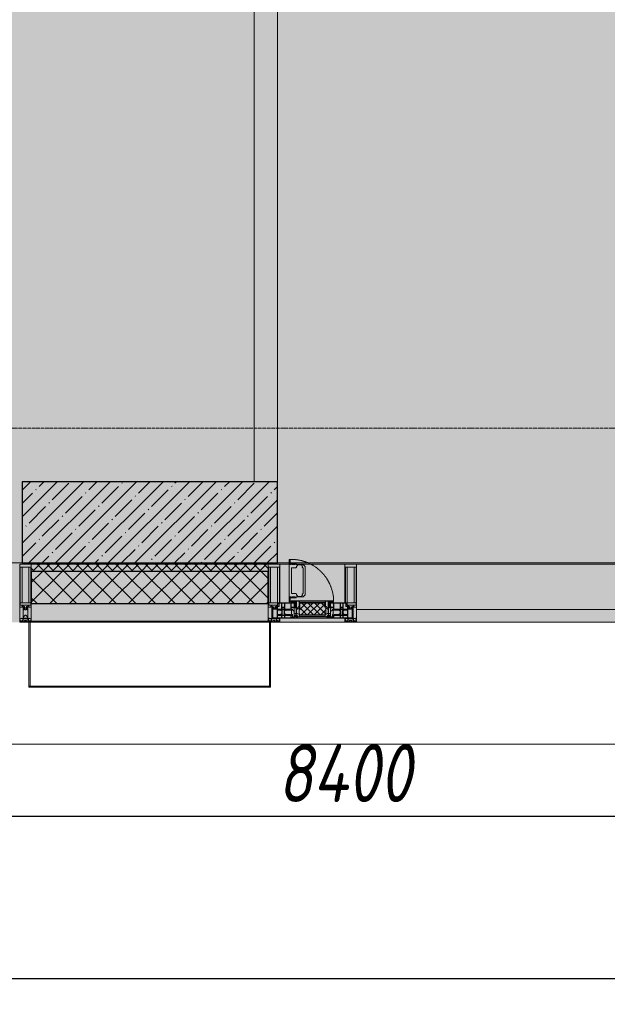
# Model space of a CAD drawing. Header units: millimetres. Extents: x -26894274 to 19789193, y -86687 to 22351.
# Tile 31 of 256: x 38718 to 41248, y -51379 to -47140. Entities that reach past the tile are written whole.
import ezdxf

# ---------------------------------------------------------------- set-up
doc = ezdxf.new("R2010")
doc.units = ezdxf.units.MM
doc.linetypes.add('-D1-02х01', pattern=[3, 2, -1])
doc.linetypes.add('-D1d1-15x02', pattern=[19, 15, -2, 0, -2])
doc.layers.get('Defpoints').update_dxf_attribs({"color": 31})
for name, color, linetype, lineweight in [('_0', 7, 'Continuous', 13), ('A-200-M_WALL', 7, 'Continuous', 5), ('A-200-M_WALL_INT', 7, 'Continuous', 5), ('A-200-M_WALL_PAT', 7, 'Continuous', 5), ('A-214-M_CURT_WALL', 7, 'Continuous', 5), ('A-215-M_CURT_PANEL', 7, 'Continuous', 5), ('A-230-M_FLOOR', 7, 'Continuous', 5), ('A-280-M_COLUMN', 7, 'Continuous', 5), ('A-314-M_WINDOW', 7, 'Continuous', 5), ('S-280-M_COLUMN', 7, 'Continuous', 5), ('Z-060-M_DETAIL', 7, 'Continuous', 5), ('Ограждение', 7, 'Continuous', 5), ('Оси', 7, 'Continuous', 5), ('Поручни', 7, 'Continuous', 5)]:
    doc.layers.add(name, color=color, linetype=linetype, lineweight=lineweight)
doc.styles.add('fl_iso paper', font='isocpeur.ttf', dxfattribs={"width": 0.8, "oblique": 10})
doc.dimstyles.new('In tre 1_100', dxfattribs={"dimscale": 100, "dimtxt": 2.5, "dimasz": 2, "dimexe": 1, "dimexo": 0.7, "dimgap": 0.6, "dimtad": 1, "dimdec": 0, "dimrnd": 5, "dimzin": 0, "dimdsep": 46, "dimtxsty": 'fl_iso paper', "dimblk": 'ARCHTICK', "dimcen": 0, "dimdle": 1, "dimadec": 0, "dimazin": 0, "dimtfac": 1, "dimtdec": 0, "dimtofl": 0, "dimtmove": 1, "dimatfit": 3, "dimldrblk": 'DOT', "dimfxl": 40, "dimtfillclr": 256, "dimtolj": 1, "dimtzin": 0, "dimarcsym": 1})

# ---------------------------------------------------------------- blocks, each defined once
blk = doc.blocks.new('_ArchTick')
at = {"color": 0, "linetype": 'ByBlock', "lineweight": 9, "const_width": 0.15}
blk.add_lwpolyline([(-0.5, -0.5), (0.5, 0.5)], dxfattribs=at)
blk = doc.blocks.new('*D280')
at = {"layer": 'Defpoints', "color": 0, "transparency": 16777216}
for p in [(35918, -50462.7), (44318, -50462.7), (44318, -50568.8)]:
    blk.add_point(p, dxfattribs=at)
at = {"layer": 'Оси', "color": 0, "lineweight": -2, "transparency": 16777216}
for p, q in [((35818, -50568.8), (44418, -50568.8)), ((35918, -50532.7), (35918, -50668.8)), ((44318, -50532.7), (44318, -50668.8))]:
    blk.add_line(p, q, dxfattribs=at)
at = {"layer": 'Оси', "color": 0, "lineweight": -2, "transparency": 16777216, "xscale": 200, "yscale": 200, "zscale": 200, "rotation": 180}
blk.add_blockref('_ArchTick', (35918, -50568.8), dxfattribs=at)
at = {"layer": 'Оси', "color": 0, "lineweight": -2, "transparency": 16777216, "xscale": 200, "yscale": 200, "zscale": 200}
blk.add_blockref('_ArchTick', (44318, -50568.8), dxfattribs=at)
at = {"layer": 'Оси', "color": 0, "transparency": 16777216, "insert": (40118, -50383.8), "char_height": 250, "attachment_point": 5, "style": 'fl_iso paper'}
blk.add_mtext('\\A1;8400', dxfattribs=at)
blk = doc.blocks.new('_DOT')
at = {"color": 0, "linetype": 'ByBlock'}
blk.add_line((-0.5, 0), (-1, 0), dxfattribs=at)
at = {"color": 0, "linetype": 'ByBlock', "const_width": 0.5}
blk.add_lwpolyline([(-0.25, 0, 1), (0.25, 0, 1)], format="xyb", close=True, dxfattribs=at)
blk = doc.blocks.new('*D281')
at = {"layer": 'Defpoints', "color": 0, "transparency": 16777216}
for p in [(73118, -51162.7), (17582.2, -51268.8), (73118, -51268.8)]:
    blk.add_point(p, dxfattribs=at)
at = {"layer": 'Оси', "color": 0, "lineweight": -2, "transparency": 16777216}
for p, q in [((17582.2, -51198.8), (17582.2, -51168.8)), ((73118, -51232.7), (73118, -51368.8)), ((17482.2, -51268.8), (73218, -51268.8))]:
    blk.add_line(p, q, dxfattribs=at)
at = {"layer": 'Оси', "color": 0, "lineweight": -2, "transparency": 16777216, "xscale": 200, "yscale": 200, "zscale": 200, "rotation": 180}
blk.add_blockref('_ArchTick', (17582.2, -51268.8), dxfattribs=at)
at = {"layer": 'Оси', "color": 0, "lineweight": -2, "transparency": 16777216, "xscale": 200, "yscale": 200, "zscale": 200}
blk.add_blockref('_ArchTick', (73118, -51268.8), dxfattribs=at)
at = {"layer": 'Оси', "color": 0, "transparency": 16777216, "insert": (45350.1, -51083.8), "char_height": 250, "attachment_point": 5, "style": 'fl_iso paper'}
blk.add_mtext('\\A1;55535', dxfattribs=at)
blk = doc.blocks.new('System Panel - A_PAN_Glass-3811965-50_AS_Plan_09')
at = {"layer": 'A-215-M_CURT_PANEL'}
for p, q in [((825, 55), (-825, 55)), ((-825, 55), (-825, 0)), ((825, 0), (825, 55)), ((-825, 0), (825, 0))]:
    blk.add_line(p, q, dxfattribs=at)
blk = doc.blocks.new('Rectangular Mullion - R_StandardFrame_50Wx250H-3725449-50_AS_Plan_09')
at = {"layer": 'A-214-M_CURT_WALL'}
blk.add_line((33540, -505), (31890, -505), dxfattribs=at)
blk = doc.blocks.new('A_PAN_Створка - 383мм-V34-50_AS_Plan_09')
at = {"layer": 'A-215-M_CURT_PANEL'}
h = blk.add_hatch(dxfattribs=at)
h.set_pattern_fill('FP_18', color=256, style=0, pattern_type=2)
h.set_pattern_definition([(225, (3800, -754.981), (14.14214, -14.14214), []), (315, (3800, -754.981), (14.14214, 14.14214), [])])
h.paths.add_polyline_path([(-54.5, -31.8), (-54.9, -34.1), (-57.2, -36.4), (-57.2, -60.8), (-54.6, -63.4), (-53.6, -82.7), (54.6, -81.8), (54.6, -63.4), (57.2, -60.8), (57.2, -36.4), (54.9, -34.1), (54.5, -31.8)])
at = {"layer": 'A-314-M_WINDOW'}
for p, q in [((-67.9, -17), (-171, -17)), ((-171, -17), (-171, -57)), ((-171, -18.5), (-153.5, -18.5)), ((-153.5, -18.5), (-152, -20)), ((-152, -20), (-152, -73.5)), ((-150.5, -17), (-150.5, -29.4)), ((-132.4, -18.6), (-150.5, -18.6)), ((-150.5, -29.4), (-132.4, -29.4)), ((-150.5, -33.6), (-150.5, -68)), ((-136.3, -33.6), (-150.5, -33.6)), ((-137.2, -31), (-135.8, -35)), ((-132.5, -31), (-137.2, -31)), ((-132.1, -36.8), (-135.8, -35)), ((-132.5, -31.9), (-133.4, -33.7)), ((-133.4, -33.7), (-130.1, -35.3)), ((-132.5, -31.9), (-132.5, -31)), ((-132.4, -29.4), (-132.4, -18.6)), ((-132.1, -49), (-132.1, -36.8)), ((-131, -18.2), (-131, -29.5)), ((-120.8, -18.2), (-131, -18.2)), ((-131, -29.5), (-120.8, -29.5)), ((-131, -30.9), (-131, -33)), ((-120.8, -30.9), (-131, -30.9)), ((-129.4, -34.6), (-131, -33)), ((-130.1, -35.3), (-129.4, -34.6)), ((-130.1, -35.3), (-130.1, -50.4)), ((-122.4, -34.6), (-120.8, -33)), ((-121.7, -35.3), (-122.4, -34.6)), ((-118.4, -33.7), (-121.7, -35.3)), ((-121.7, -35.3), (-121.7, -50.4)), ((-120.8, -18.2), (-120.8, -29.5)), ((-120.8, -30.9), (-120.8, -33)), ((-119.7, -36.8), (-115.9, -35)), ((-119.7, -49), (-119.7, -36.8)), ((-119.3, -18.6), (-92.5, -18.6)), ((-119.3, -29.4), (-119.3, -18.6)), ((-92.5, -29.4), (-119.3, -29.4)), ((-119.3, -31), (-114.6, -31)), ((-119.3, -31.9), (-119.3, -31)), ((-119.3, -31.9), (-118.4, -33.7)), ((-114.6, -31), (-115.9, -35)), ((-94.1, -33.5), (-115.4, -33.5)), ((-89.9, -35.1), (-94.1, -33.5)), ((-92.5, -18.6), (-92.5, -29.4)), ((-90.8, -18.5), (-90.8, -29.4)), ((-87.3, -18.5), (-90.8, -18.5)), ((-90.8, -29.4), (-85.9, -29.4)), ((-89.9, -32.5), (-89.9, -35.1)), ((-85.9, -32.5), (-89.9, -32.5)), ((-89.9, -35.1), (-89.9, -50.9)), ((-87.3, -20.4), (-87.3, -18.5)), ((-87.3, -20.4), (-87.3, -21.9)), ((-84.8, -20.4), (-87.3, -20.4)), ((-87.3, -21.9), (-85.9, -21.9)), ((-85.9, -18.2), (-85.9, -20.4)), ((-75.9, -18.2), (-85.9, -18.2)), ((-85.9, -21.9), (-85.9, -29.4)), ((-85.9, -29.4), (-85.9, -32.5)), ((-83.4, -20.4), (-84.8, -20.4)), ((-70, -33.8), (-83.4, -20.4)), ((-78, -84), (-78, -23.5)), ((-78, -23.5), (-67.9, -23.5)), ((-78, -36.8), (-70, -36.8)), ((-78, -45.6), (-78, -36.8)), ((-75.9, -21.5), (-75.9, -18.2)), ((-75.9, -21.5), (-75.9, -23.5)), ((-74.9, -21.5), (-75.9, -21.5)), ((-75.9, -23.5), (-73, -23.5)), ((-74.9, -17.9), (-74.9, -21.5)), ((-68.9, -17.9), (-74.9, -17.9)), ((-67.2, -29.3), (-73, -23.5)), ((-61.4, -23.5), (-70, -32.1)), ((-70, -32.1), (-70, -62.5)), ((-70, -36.8), (-70, -33.8)), ((-68.9, -21.5), (-68.9, -17.9)), ((-67.9, -21.5), (-68.9, -21.5)), ((67.9, -17), (-67.9, -17)), ((-61.4, -23.5), (-67.9, -17)), ((-67.9, -17), (-67.9, -23.5)), ((-67.9, -17), (67.9, -17)), ((-67.9, -21.5), (-67.9, -23.5)), ((-67.9, -23.5), (-64.6, -26.8)), ((-67.9, -23.5), (-64.6, -26.8)), ((-64.6, -26.8), (-67.2, -29.3)), ((-64.6, -26.8), (-61.4, -23.5)), ((61.4, -23.5), (-61.4, -23.5)), ((67.9, -17), (61.4, -23.5)), ((70, -32.1), (61.4, -23.5)), ((61.4, -23.5), (64.6, -26.8)), ((67.9, -23.5), (64.6, -26.8)), ((64.6, -26.8), (67.9, -23.5)), ((64.6, -26.8), (67.2, -29.3)), ((67.2, -29.3), (73, -23.5)), ((67.9, -23.5), (67.9, -17)), ((171, -17), (67.9, -17)), ((67.9, -21.5), (67.9, -23.5)), ((67.9, -21.5), (68.9, -21.5)), ((67.9, -23.5), (78, -23.5)), ((68.9, -17.9), (74.9, -17.9)), ((68.9, -21.5), (68.9, -17.9)), ((70, -33.8), (83.4, -20.4)), ((70, -62.5), (70, -32.1)), ((70, -36.8), (70, -33.8)), ((78, -36.8), (70, -36.8)), ((75.9, -23.5), (73, -23.5)), ((74.9, -17.9), (74.9, -21.5)), ((74.9, -21.5), (75.9, -21.5)), ((75.9, -18.2), (85.9, -18.2)), ((75.9, -21.5), (75.9, -18.2)), ((75.9, -21.5), (75.9, -23.5)), ((78, -23.5), (78, -84)), ((78, -45.6), (78, -36.8)), ((83.4, -20.4), (84.8, -20.4)), ((84.8, -20.4), (87.3, -20.4)), ((85.9, -18.2), (85.9, -20.4)), ((85.9, -21.9), (85.9, -29.4)), ((87.3, -21.9), (85.9, -21.9)), ((85.9, -29.4), (85.9, -32.5)), ((90.8, -29.4), (85.9, -29.4)), ((85.9, -32.5), (89.9, -32.5)), ((87.3, -18.5), (90.8, -18.5)), ((87.3, -20.4), (87.3, -18.5)), ((87.3, -20.4), (87.3, -21.9)), ((89.9, -32.5), (89.9, -35.1)), ((89.9, -35.1), (94.1, -33.5)), ((89.9, -35.1), (89.9, -50.9)), ((90.8, -18.5), (90.8, -29.4)), ((92.5, -18.6), (92.5, -29.4)), ((119.3, -18.6), (92.5, -18.6)), ((92.5, -29.4), (119.3, -29.4)), ((94.1, -33.5), (115.4, -33.5)), ((114.6, -31), (115.9, -35)), ((119.3, -31), (114.6, -31)), ((119.7, -36.8), (115.9, -35)), ((119.3, -31.9), (118.4, -33.7)), ((118.4, -33.7), (121.7, -35.3)), ((119.3, -29.4), (119.3, -18.6)), ((119.3, -31.9), (119.3, -31)), ((119.7, -49), (119.7, -36.8)), ((120.8, -18.2), (120.8, -29.5)), ((120.8, -18.2), (131, -18.2)), ((131, -29.5), (120.8, -29.5)), ((120.8, -30.9), (120.8, -33)), ((120.8, -30.9), (131, -30.9)), ((122.4, -34.6), (120.8, -33)), ((121.7, -35.3), (122.4, -34.6)), ((121.7, -35.3), (121.7, -50.4)), ((129.4, -34.6), (131, -33)), ((130.1, -35.3), (129.4, -34.6)), ((133.4, -33.7), (130.1, -35.3)), ((130.1, -35.3), (130.1, -50.4)), ((131, -18.2), (131, -29.5)), ((131, -30.9), (131, -33)), ((132.1, -36.8), (135.8, -35)), ((132.1, -49), (132.1, -36.8)), ((132.4, -18.6), (150.5, -18.6)), ((132.4, -29.4), (132.4, -18.6)), ((150.5, -29.4), (132.4, -29.4)), ((132.5, -31), (137.2, -31)), ((132.5, -31.9), (132.5, -31)), ((132.5, -31.9), (133.4, -33.7)), ((137.2, -31), (135.8, -35)), ((136.3, -33.6), (150.5, -33.6)), ((150.5, -17), (150.5, -29.4)), ((150.5, -33.6), (150.5, -68)), ((153.5, -18.5), (152, -20)), ((152, -20), (152, -73.5)), ((171, -18.5), (153.5, -18.5)), ((171, -57), (171, -17)), ((-171, -55.5), (-152, -55.5)), ((-171, -57), (-156, -57)), ((-153, -60), (-153, -73.5)), ((-153, -73.5), (-150, -73.5)), ((-136.4, -52.4), (-150.5, -52.4)), ((-150.5, -56.6), (-132.4, -56.6)), ((-150.5, -68), (-143.5, -68)), ((-150.5, -69.5), (-150.5, -73.5)), ((-145, -69.5), (-150.5, -69.5)), ((-150, -73.5), (-150, -84)), ((-150, -84), (-78, -84)), ((-148.5, -81), (-148.5, -82.5)), ((-143.5, -81), (-148.5, -81)), ((-148.5, -82.5), (-132.4, -82.5)), ((-145, -69.5), (-145, -79.5)), ((-143.5, -68), (-143.5, -81)), ((-137.2, -54.8), (-135.8, -50.8)), ((-132.5, -54.8), (-137.2, -54.8)), ((-132.1, -49), (-135.8, -50.8)), ((-133.4, -52), (-130.1, -50.4)), ((-132.5, -53.8), (-133.4, -52)), ((-132.5, -53.8), (-132.5, -54.8)), ((-132.4, -56.6), (-132.4, -82.5)), ((-129.4, -51.1), (-131, -52.7)), ((-131, -55.1), (-131, -52.7)), ((-120.8, -55.1), (-131, -55.1)), ((-131, -56.5), (-131, -62.6)), ((-131, -56.5), (-120.8, -56.5)), ((-120.8, -62.6), (-131, -62.6)), ((-131, -64.6), (-120.8, -64.6)), ((-131, -82.5), (-131, -64.6)), ((-131, -82.5), (-120.8, -82.5)), ((-130.1, -50.4), (-129.4, -51.1)), ((-121.7, -50.4), (-122.4, -51.1)), ((-122.4, -51.1), (-120.8, -52.7)), ((-118.4, -52), (-121.7, -50.4)), ((-120.8, -55.1), (-120.8, -52.7)), ((-120.8, -56.5), (-120.8, -62.6)), ((-120.8, -82.5), (-120.8, -64.6)), ((-119.7, -49), (-115.9, -50.8)), ((-119.3, -53.8), (-118.4, -52)), ((-119.3, -53.8), (-119.3, -54.8)), ((-119.3, -54.8), (-114.6, -54.8)), ((-119.3, -56.6), (-119.3, -82.5)), ((-92.5, -56.6), (-119.3, -56.6)), ((-119.3, -82.5), (-92.5, -82.5)), ((-114.6, -54.8), (-115.9, -50.8)), ((-94.1, -52.5), (-115.3, -52.5)), ((-89.9, -50.9), (-94.1, -52.5)), ((-92.5, -56.6), (-92.5, -82.5)), ((-90.8, -56.6), (-85.9, -56.6)), ((-90.8, -62.7), (-90.8, -56.6)), ((-80.4, -62.7), (-90.8, -62.7)), ((-90.8, -64.6), (-90.8, -82.5)), ((-80.1, -64.6), (-90.8, -64.6)), ((-90.8, -82.5), (-79.5, -82.5)), ((-89.9, -52.2), (-89.9, -50.9)), ((-89.9, -52.2), (-88.6, -53.5)), ((-85.9, -53.5), (-88.6, -53.5)), ((-85.9, -53.5), (-78, -45.6)), ((-85.9, -56.6), (-85.9, -53.5)), ((-78, -84), (-85, -84)), ((-85, -84), (-85, -87.5)), ((-80.4, -61.1), (-80.4, -62.7)), ((-78, -61.1), (-80.4, -61.1)), ((-80.1, -66.1), (-80.1, -64.6)), ((-78, -66.1), (-80.1, -66.1)), ((-79.5, -80.6), (-78, -80.6)), ((-79.5, -82.5), (-79.5, -80.6)), ((-78, -66.1), (-78, -61.1)), ((-78, -87.5), (-78, -84)), ((-78, -84), (-73.9, -84)), ((-70, -62.5), (-73.9, -62.5)), ((-73.9, -62.5), (-73.9, -87.5)), ((73.9, -62.5), (70, -62.5)), ((73.9, -87.5), (73.9, -62.5)), ((73.9, -84), (78, -84)), ((85.9, -53.5), (78, -45.6)), ((78, -61.1), (80.4, -61.1)), ((78, -66.1), (78, -61.1)), ((78, -66.1), (80.1, -66.1)), ((79.5, -80.6), (78, -80.6)), ((78, -87.5), (78, -84)), ((78, -84), (85, -84)), ((78, -84), (150, -84)), ((79.5, -82.5), (79.5, -80.6)), ((90.8, -82.5), (79.5, -82.5)), ((80.1, -64.6), (90.8, -64.6)), ((80.1, -66.1), (80.1, -64.6)), ((80.4, -61.1), (80.4, -62.7)), ((80.4, -62.7), (90.8, -62.7)), ((85, -84), (85, -87.5)), ((85.9, -53.5), (88.6, -53.5)), ((85.9, -56.6), (85.9, -53.5)), ((90.8, -56.6), (85.9, -56.6)), ((89.9, -52.2), (88.6, -53.5)), ((89.9, -50.9), (94.1, -52.5)), ((89.9, -52.2), (89.9, -50.9)), ((90.8, -62.7), (90.8, -56.6)), ((90.8, -64.6), (90.8, -82.5)), ((92.5, -56.6), (119.3, -56.6)), ((92.5, -56.6), (92.5, -82.5)), ((119.3, -82.5), (92.5, -82.5)), ((94.1, -52.5), (115.3, -52.5)), ((114.6, -54.8), (115.9, -50.8)), ((119.3, -54.8), (114.6, -54.8)), ((119.7, -49), (115.9, -50.8)), ((118.4, -52), (121.7, -50.4)), ((119.3, -53.8), (118.4, -52)), ((119.3, -53.8), (119.3, -54.8)), ((119.3, -56.6), (119.3, -82.5)), ((122.4, -51.1), (120.8, -52.7)), ((120.8, -55.1), (120.8, -52.7)), ((120.8, -55.1), (131, -55.1)), ((120.8, -56.5), (120.8, -62.6)), ((131, -56.5), (120.8, -56.5)), ((120.8, -62.6), (131, -62.6)), ((120.8, -82.5), (120.8, -64.6)), ((131, -64.6), (120.8, -64.6)), ((131, -82.5), (120.8, -82.5)), ((121.7, -50.4), (122.4, -51.1)), ((130.1, -50.4), (129.4, -51.1)), ((129.4, -51.1), (131, -52.7)), ((133.4, -52), (130.1, -50.4)), ((131, -55.1), (131, -52.7)), ((131, -56.5), (131, -62.6)), ((131, -82.5), (131, -64.6)), ((132.1, -49), (135.8, -50.8)), ((150.5, -56.6), (132.4, -56.6)), ((132.4, -56.6), (132.4, -82.5)), ((148.5, -82.5), (132.4, -82.5)), ((132.5, -53.8), (133.4, -52)), ((132.5, -53.8), (132.5, -54.8)), ((132.5, -54.8), (137.2, -54.8)), ((137.2, -54.8), (135.8, -50.8)), ((136.4, -52.4), (150.5, -52.4)), ((143.5, -68), (143.5, -81)), ((150.5, -68), (143.5, -68)), ((143.5, -81), (148.5, -81)), ((145, -69.5), (150.5, -69.5)), ((145, -69.5), (145, -79.5)), ((148.5, -81), (148.5, -82.5)), ((150, -84), (150, -73.5)), ((150, -73.5), (153, -73.5)), ((150.5, -69.5), (150.5, -73.5)), ((171, -55.5), (152, -55.5)), ((153, -73.5), (153, -60)), ((156, -57), (171, -57)), ((-73.9, -87.5), (-91.5, -87.5)), ((-91.5, -87.5), (-91.5, -92)), ((-91.5, -92), (91.5, -92)), ((-85, -87.5), (-78, -87.5)), ((91.5, -87.5), (73.9, -87.5)), ((85, -87.5), (78, -87.5)), ((91.5, -92), (91.5, -87.5))]:
    blk.add_line(p, q, dxfattribs=at)
for centre, start, end in [((-156, -60), 0, 90), ((156, -60), 90, 180)]:
    blk.add_arc(centre, 3, start, end, dxfattribs=at)
at = {"layer": 'A-314-M_WINDOW', "linetype": '-D1-02х01'}
blk.add_arc((91.4, -87.5), 183, 181.4091, 271.1445, dxfattribs=at)
at = {"layer": 'Z-060-M_DETAIL'}
for p, q in [((-70, -32.1), (-61.4, -23.5)), ((-70, -62.5), (-70, -32.1)), ((-67.8, -38.3), (-65.7, -37.4)), ((-67.8, -55.7), (-67.8, -38.3)), ((-65.7, -37.4), (-60.8, -34.7)), ((61.4, -23.5), (-61.4, -23.5)), ((-60.8, -34.7), (-57.3, -35.9)), ((-55.2, -33.8), (-57.3, -35.9)), ((-54.9, -34.1), (-57.2, -36.4)), ((-57.2, -36.4), (-57.2, -60.8)), ((-55.2, -33.8), (-54.8, -31.5)), ((-54.9, -25.8), (-53.9, -24.8)), ((-54.9, -29.5), (-54.9, -25.8)), ((-53.9, -30.5), (-54.9, -29.5)), ((-54.5, -31.8), (-54.9, -34.1)), ((0, -31.5), (-54.8, -31.5)), ((54.5, -31.8), (-54.5, -31.8)), ((-53.9, -24.8), (53.9, -24.8)), ((53.9, -30.5), (-53.9, -30.5)), ((0, -31.5), (54.8, -31.5)), ((54.9, -25.8), (53.9, -24.8)), ((53.9, -30.5), (54.9, -29.5)), ((54.9, -34.1), (54.5, -31.8)), ((55.2, -33.8), (54.8, -31.5)), ((54.9, -29.5), (54.9, -25.8)), ((57.2, -36.4), (54.9, -34.1)), ((55.2, -33.8), (57.3, -35.9)), ((57.2, -60.8), (57.2, -36.4)), ((60.8, -34.7), (57.3, -35.9)), ((65.7, -37.4), (60.8, -34.7)), ((70, -32.1), (61.4, -23.5)), ((67.8, -38.3), (65.7, -37.4)), ((67.8, -55.7), (67.8, -38.3)), ((70, -62.5), (70, -32.1)), ((-73.9, -62.5), (-70, -62.5)), ((-73.9, -87.5), (-73.9, -62.5)), ((-69.4, -66.5), (-73.9, -66.5)), ((-73.9, -81.5), (-69.4, -81.5)), ((-69.4, -81.5), (-69.4, -66.5)), ((-61.7, -62.5), (-67.9, -62.5)), ((-67.9, -62.5), (-67.9, -89.3)), ((-66, -56.5), (-67.8, -55.7)), ((-66, -56.5), (-62, -59.1)), ((-62, -59.1), (-60.7, -61)), ((-61.7, -64.9), (-61.7, -62.5)), ((-60.1, -67.7), (-61.7, -64.9)), ((-60.7, -61), (-57.4, -61)), ((-56.4, -67.7), (-60.1, -67.7)), ((-57.4, -61), (-54.9, -63.5)), ((-57.2, -60.8), (-54.6, -63.4)), ((-56.4, -89.4), (-56.4, -67.7)), ((-54.9, -63.5), (-54.9, -81.9)), ((-54.9, -81.9), (-53.8, -83)), ((-54.9, -85.6), (-53.9, -84.6)), ((-54.6, -63.4), (-54.6, -81.8)), ((-54.6, -81.8), (-53.6, -82.7)), ((-53.9, -84.6), (53.9, -84.6)), ((53.8, -83), (-53.8, -83)), ((-53.6, -82.7), (53.6, -82.7)), ((53.6, -82.7), (54.6, -81.8)), ((54.9, -81.9), (53.8, -83)), ((54.9, -85.6), (53.9, -84.6)), ((54.6, -63.4), (57.2, -60.8)), ((54.6, -81.8), (54.6, -63.4)), ((57.4, -61), (54.9, -63.5)), ((54.9, -63.5), (54.9, -81.9)), ((56.4, -67.7), (60.1, -67.7)), ((56.4, -89.4), (56.4, -67.7)), ((60.7, -61), (57.4, -61)), ((60.1, -67.7), (61.7, -64.9)), ((62, -59.1), (60.7, -61)), ((61.7, -62.5), (67.9, -62.5)), ((61.7, -64.9), (61.7, -62.5)), ((66, -56.5), (62, -59.1)), ((66, -56.5), (67.8, -55.7)), ((67.9, -62.5), (67.9, -89.3)), ((69.4, -66.5), (73.9, -66.5)), ((69.4, -81.5), (69.4, -66.5)), ((73.9, -81.5), (69.4, -81.5)), ((73.9, -62.5), (70, -62.5)), ((73.9, -87.5), (73.9, -62.5)), ((-91.5, -87.5), (-73.9, -87.5)), ((-91.5, -92), (-91.5, -87.5)), ((-91.5, -92), (91.5, -92)), ((-83.4, -90.3), (-83.4, -87.5)), ((-83.4, -90.3), (-69.4, -90.3)), ((-69.4, -85.5), (-73.9, -85.5)), ((-69.4, -90.3), (-69.4, -85.5)), ((-67.9, -89.3), (-66.9, -90.3)), ((-66.9, -90.3), (-57.4, -90.3)), ((-57.4, -90.3), (-56.4, -89.4)), ((-54.9, -89.3), (-54.9, -85.6)), ((-53.9, -90.3), (-54.9, -89.3)), ((53.9, -90.3), (-53.9, -90.3)), ((53.9, -90.3), (54.9, -89.3)), ((54.9, -89.3), (54.9, -85.6)), ((57.4, -90.3), (56.4, -89.4)), ((66.9, -90.3), (57.4, -90.3)), ((67.9, -89.3), (66.9, -90.3)), ((69.4, -85.5), (73.9, -85.5)), ((69.4, -90.3), (69.4, -85.5)), ((83.4, -90.3), (69.4, -90.3)), ((91.5, -87.5), (73.9, -87.5)), ((83.4, -90.3), (83.4, -87.5)), ((91.5, -92), (91.5, -87.5))]:
    blk.add_line(p, q, dxfattribs=at)
at = {"layer": 'Z-060-M_DETAIL', "color": 9, "true_color": 0xc8c8c8}
for p, q in [((39.7, -109), (31.1, -117.6)), ((31.1, -117.6), (31.1, -240.4)), ((41.4, -123.8), (39.1, -124.2)), ((39.1, -179), (39.1, -124.2)), ((70.1, -109), (39.7, -109)), ((41.4, -123.8), (43.5, -121.7)), ((45, -113.3), (42.3, -118.2)), ((42.3, -118.2), (43.5, -121.7)), ((45.9, -111.2), (45, -113.3)), ((63.3, -111.2), (45.9, -111.2)), ((64.1, -113), (63.3, -111.2)), ((64.1, -113), (66.7, -117)), ((66.7, -117), (68.6, -118.3)), ((68.6, -118.3), (68.6, -121.6)), ((68.6, -121.6), (71.1, -124.1)), ((70.1, -105.1), (70.1, -109)), ((95.1, -105.1), (70.1, -105.1)), ((71.1, -124.1), (89.5, -124.1)), ((74.1, -109.6), (74.1, -105.1)), ((89.1, -109.6), (74.1, -109.6)), ((89.1, -105.1), (89.1, -109.6)), ((89.5, -124.1), (90.6, -125.2)), ((90.6, -125.2), (90.6, -232.8)), ((93.1, -109.6), (93.1, -105.1)), ((97.9, -109.6), (93.1, -109.6)), ((95.1, -87.5), (95.1, -105.1)), ((99.6, -87.5), (95.1, -87.5)), ((97.9, -95.6), (95.1, -95.6)), ((97.9, -95.6), (97.9, -109.6)), ((99.6, -270.5), (99.6, -87.5)), ((39.1, -179), (39.1, -233.8)), ((39.7, -249), (31.1, -240.4)), ((41.4, -234.2), (39.1, -233.8)), ((70.1, -249), (39.7, -249)), ((41.4, -234.2), (43.5, -236.3)), ((42.3, -239.8), (43.5, -236.3)), ((45, -244.7), (42.3, -239.8)), ((45.9, -246.8), (45, -244.7)), ((63.3, -246.8), (45.9, -246.8)), ((64.1, -245), (63.3, -246.8)), ((64.1, -245), (66.7, -241)), ((66.7, -241), (68.6, -239.7)), ((68.6, -236.4), (71.1, -233.9)), ((68.6, -239.7), (68.6, -236.4)), ((70.1, -252.9), (70.1, -249)), ((95.1, -252.9), (70.1, -252.9)), ((71.1, -233.9), (89.5, -233.9)), ((74.1, -248.4), (74.1, -252.9)), ((89.1, -248.4), (74.1, -248.4)), ((89.1, -252.9), (89.1, -248.4)), ((89.5, -233.9), (90.6, -232.8)), ((93.1, -248.4), (93.1, -252.9)), ((97.9, -248.4), (93.1, -248.4)), ((95.1, -270.5), (95.1, -252.9)), ((97.9, -262.4), (97.9, -248.4)), ((97.9, -262.4), (95.1, -262.4)), ((99.6, -270.5), (95.1, -270.5))]:
    blk.add_line(p, q, dxfattribs=at)
blk = doc.blocks.new('Rectangular Mullion - R_StandardFrame_50Wx250H-V26-50_AS_Plan_09')
at = {"layer": 'A-214-M_CURT_WALL'}
for p, q in [((34660, -505), (34700.4, -505)), ((34729.9, -505), (34940, -505)), ((34660, -755), (34940, -755))]:
    blk.add_line(p, q, dxfattribs=at)
blk = doc.blocks.new('Rectangular Mullion - 50Wx250H-V27-50_AS_Plan_09')
at = {"layer": 'Z-060-M_DETAIL'}
for p, q in [((-25, 84), (-25, 250)), ((-25, 250), (0, 250)), ((-23, 237.3), (0, 237.3)), ((-23, 237.3), (-23, 84)), ((-14.9, 84), (-14.9, 237.3)), ((25, 250), (0, 250)), ((23, 237.3), (0, 237.3)), ((14.9, 84), (14.9, 237.3)), ((23, 237.3), (23, 73.6)), ((25, 65.2), (25, 250)), ((0, 84), (-15, 84)), ((-0.5, 73.6), (-15, 73.6)), ((-10, 71.3), (-12, 71.3)), ((-10, 57.4), (-10, 71.3)), ((-7, 65.2), (-5.9, 67.3)), ((-7, 65.2), (-7, 57)), ((-4.1, 67.3), (-5.9, 67.3)), ((-4.1, 67.3), (-2.9, 65.1)), ((-2.9, 65.1), (-2.9, 57)), ((0, 84), (23, 84)), ((0.5, 73.6), (23, 73.6)), ((4.1, 67.3), (2.9, 65.1)), ((2.9, 65.1), (2.9, 57)), ((4.1, 67.3), (5.9, 67.3)), ((7, 65.2), (5.9, 67.3)), ((7, 65.2), (7, 54.7)), ((8.7, 53), (7, 54.7)), ((8.7, 53), (10, 53)), ((10, 71.3), (14, 71.3)), ((10, 53), (10, 71.3)), ((10, 53), (10, 17)), ((14, 71.3), (14, 65.2)), ((14, 65.2), (25, 65.2)), ((-23.8, 14.6), (-25, 14.2)), ((-25, 0), (-25, 14.2)), ((-23.8, 17), (-23.8, 14.6)), ((-22.5, 10.6), (-23.8, 14.6)), ((-22.5, 10.6), (-23.7, 9.9)), ((-23.7, 1.3), (-23.7, 9.9)), ((-23.7, 1.3), (-11.8, 1.3)), ((-23.2, 10.2), (-22.5, 8)), ((-22.5, 8), (-22.5, 4.5)), ((-21.3, 4.5), (-22.5, 4.5)), ((-22.3, 17), (-22.3, 16)), ((-22.3, 16), (-21.3, 16)), ((-19.9, 17), (-21.3, 16)), ((-21.3, 4.5), (-21.3, 6.5)), ((-21.3, 6.5), (-14.2, 6.5)), ((-7.4, 16.6), (-18.4, 16.6)), ((-14.2, 6.5), (-14.2, 4.5)), ((-13.2, 4.5), (-14.2, 4.5)), ((-13.2, 4.5), (-12.2, 7.2)), ((-12.7, 7.6), (-11.3, 11.4)), ((-12.7, 7.6), (-11.8, 6.9)), ((-12.2, 9), (-12.2, 14.8)), ((-12.2, 14.8), (0, 14.8)), ((-11.8, 1.3), (-11.8, 6.9)), ((-10.5, 11.2), (-11.3, 11.4)), ((-10.5, 1.5), (-10.5, 11.2)), ((-4.8, 1.5), (-10.5, 1.5)), ((0, 8), (-4.8, 8)), ((-4.8, 1.5), (-4.8, 8)), ((-2.6, 16.8), (0, 16.8)), ((2.6, 16.8), (0, 16.8)), ((0, 14.8), (0, 16.8)), ((0, 14.8), (0, 16.8)), ((12.2, 14.8), (0, 14.8)), ((0, 0), (0, 8)), ((0, 8), (4.8, 8)), ((0, 0), (0, 8)), ((4.8, 1.5), (4.8, 8)), ((4.8, 1.5), (10.5, 1.5)), ((8.5, 23), (6, 25.5)), ((6, 18), (7.4, 18)), ((7.4, 18), (7.4, 16.6)), ((7.4, 16.6), (18.4, 16.6)), ((7.5, 18.5), (8.5, 18.5)), ((7.5, 17), (7.5, 18.5)), ((10, 17), (7.5, 17)), ((8.5, 18.5), (8.5, 23)), ((10.5, 11.2), (11.3, 11.4)), ((10.5, 1.5), (10.5, 11.2)), ((12.7, 7.6), (11.3, 11.4)), ((12.7, 7.6), (11.8, 6.9)), ((11.8, 1.3), (11.8, 6.9)), ((23.7, 1.3), (11.8, 1.3)), ((12.2, 9), (12.2, 14.8)), ((13.2, 4.5), (12.2, 7.2)), ((13.2, 4.5), (14.2, 4.5)), ((21.3, 6.5), (14.2, 6.5)), ((14.2, 6.5), (14.2, 4.5)), ((18.4, 16.6), (19, 17.6)), ((19, 17.6), (21.3, 16)), ((22.3, 16), (21.3, 16)), ((21.3, 4.5), (21.3, 6.5)), ((21.3, 4.5), (22.5, 4.5)), ((22.3, 17), (22.3, 16)), ((22.3, 17), (23.8, 17)), ((22.5, 10.6), (23.8, 14.6)), ((22.5, 10.6), (23.7, 9.9)), ((23.2, 10.2), (22.5, 8)), ((22.5, 8), (22.5, 4.5)), ((23.7, 1.3), (23.7, 9.9)), ((23.8, 17), (23.8, 14.6)), ((23.8, 14.6), (25, 14.2)), ((25, 0), (25, 14.2)), ((-25, 0), (0, 0)), ((25, 0), (0, 0))]:
    blk.add_line(p, q, dxfattribs=at)
for centre, start, end in [((-0.5, 73.1), 360, 90), ((0.5, 73.1), 90, 180)]:
    blk.add_arc(centre, 0.5, start, end, dxfattribs=at)
blk = doc.blocks.new('Rectangular Mullion - R_StandardFrame_50Wx250H-3548423-50_AS_Plan_09')
at = {"layer": 'A-214-M_CURT_WALL', "lineweight": 9}
for p, q in [((-25, -17), (-25, 0)), ((-25, 0), (25, 0)), ((25, 0), (25, -250)), ((-25, -250), (-25, -84)), ((25, -250), (-25, -250))]:
    blk.add_line(p, q, dxfattribs=at)
blk = doc.blocks.new('Rectangular Mullion - 50Wx250H-2623690-50_AS_Plan_09')
at = {"layer": 'Z-060-M_DETAIL'}
for p, q in [((-25, 65.2), (-25, 250)), ((-25, 250), (0, 250)), ((-23, 237.3), (0, 237.3)), ((-23, 237.3), (-23, 73.6)), ((-14.9, 84), (-14.9, 237.3)), ((25, 250), (0, 250)), ((23, 237.3), (0, 237.3)), ((14.9, 84), (14.9, 237.3)), ((23, 237.3), (23, 73.6)), ((25, 65.2), (25, 250)), ((-14, 65.2), (-25, 65.2)), ((0, 84), (-23, 84)), ((-0.5, 73.6), (-23, 73.6)), ((-14, 71.3), (-14, 65.2)), ((-10, 71.3), (-14, 71.3)), ((-10, 53), (-10, 71.3)), ((-8.7, 53), (-10, 53)), ((-10, 53), (-10, 17)), ((-8.7, 53), (-7, 54.7)), ((-7, 65.2), (-5.9, 67.3)), ((-7, 65.2), (-7, 54.7)), ((-4.1, 67.3), (-5.9, 67.3)), ((-4.1, 67.3), (-2.9, 65.1)), ((-2.9, 65.1), (-2.9, 54.6)), ((-1.3, 53), (-2.9, 54.6)), ((0, 53), (-1.3, 53)), ((0, 84), (23, 84)), ((0, 53), (1.3, 53)), ((0.5, 73.6), (23, 73.6)), ((1.3, 53), (2.9, 54.6)), ((4.1, 67.3), (2.9, 65.1)), ((2.9, 65.1), (2.9, 54.6)), ((4.1, 67.3), (5.9, 67.3)), ((7, 65.2), (5.9, 67.3)), ((7, 65.2), (7, 54.7)), ((8.7, 53), (7, 54.7)), ((8.7, 53), (10, 53)), ((10, 71.3), (14, 71.3)), ((10, 53), (10, 71.3)), ((10, 53), (10, 17)), ((14, 71.3), (14, 65.2)), ((14, 65.2), (25, 65.2)), ((-23.8, 14.6), (-25, 14.2)), ((-25, 0), (-25, 14.2)), ((-22.3, 17), (-23.8, 17)), ((-23.8, 17), (-23.8, 14.6)), ((-22.5, 10.6), (-23.8, 14.6)), ((-22.5, 10.6), (-23.7, 9.9)), ((-23.7, 1.3), (-23.7, 9.9)), ((-23.7, 1.3), (-11.8, 1.3)), ((-23.2, 10.2), (-22.5, 8)), ((-22.5, 8), (-22.5, 4.5)), ((-21.3, 4.5), (-22.5, 4.5)), ((-22.3, 17), (-22.3, 16)), ((-22.3, 16), (-21.3, 16)), ((-19, 17.6), (-21.3, 16)), ((-21.3, 4.5), (-21.3, 6.5)), ((-21.3, 6.5), (-14.2, 6.5)), ((-18.4, 16.6), (-19, 17.6)), ((-7.4, 16.6), (-18.4, 16.6)), ((-14.2, 6.5), (-14.2, 4.5)), ((-13.2, 4.5), (-14.2, 4.5)), ((-13.2, 4.5), (-12.2, 7.2)), ((-12.7, 7.6), (-11.3, 11.4)), ((-12.7, 7.6), (-11.8, 6.9)), ((-12.2, 9), (-12.2, 14.8)), ((-12.2, 14.8), (0, 14.8)), ((-11.8, 1.3), (-11.8, 6.9)), ((-10.5, 11.2), (-11.3, 11.4)), ((-10.5, 1.5), (-10.5, 11.2)), ((-4.8, 1.5), (-10.5, 1.5)), ((-10, 17), (-7.5, 17)), ((-8.5, 23), (-1.5, 30)), ((-8.5, 18.5), (-8.5, 23)), ((-7.5, 18.5), (-8.5, 18.5)), ((-7.5, 17), (-7.5, 18.5)), ((-7.4, 18), (-7.4, 16.6)), ((-2.6, 18), (-7.4, 18)), ((0, 8), (-4.8, 8)), ((-4.8, 1.5), (-4.8, 8)), ((-2.6, 18), (-2.6, 16.8)), ((-2.6, 16.8), (0, 16.8)), ((-1.5, 30), (0, 30)), ((1.5, 30), (0, 30)), ((2.6, 16.8), (0, 16.8)), ((0, 14.8), (0, 16.8)), ((0, 14.8), (0, 16.8)), ((12.2, 14.8), (0, 14.8)), ((0, 0), (0, 8)), ((0, 8), (4.8, 8)), ((0, 0), (0, 8)), ((8.5, 23), (1.5, 30)), ((2.6, 18), (2.6, 16.8)), ((2.6, 18), (7.4, 18)), ((4.8, 1.5), (4.8, 8)), ((4.8, 1.5), (10.5, 1.5)), ((7.4, 18), (7.4, 16.6)), ((7.4, 16.6), (18.4, 16.6)), ((7.5, 18.5), (8.5, 18.5)), ((7.5, 17), (7.5, 18.5)), ((10, 17), (7.5, 17)), ((8.5, 18.5), (8.5, 23)), ((10.5, 11.2), (11.3, 11.4)), ((10.5, 1.5), (10.5, 11.2)), ((12.7, 7.6), (11.3, 11.4)), ((12.7, 7.6), (11.8, 6.9)), ((11.8, 1.3), (11.8, 6.9)), ((23.7, 1.3), (11.8, 1.3)), ((12.2, 9), (12.2, 14.8)), ((13.2, 4.5), (12.2, 7.2)), ((13.2, 4.5), (14.2, 4.5)), ((21.3, 6.5), (14.2, 6.5)), ((14.2, 6.5), (14.2, 4.5)), ((18.4, 16.6), (19, 17.6)), ((19, 17.6), (21.3, 16)), ((22.3, 16), (21.3, 16)), ((21.3, 4.5), (21.3, 6.5)), ((21.3, 4.5), (22.5, 4.5)), ((22.3, 17), (22.3, 16)), ((22.3, 17), (23.8, 17)), ((22.5, 10.6), (23.8, 14.6)), ((22.5, 10.6), (23.7, 9.9)), ((23.2, 10.2), (22.5, 8)), ((22.5, 8), (22.5, 4.5)), ((23.7, 1.3), (23.7, 9.9)), ((23.8, 17), (23.8, 14.6)), ((23.8, 14.6), (25, 14.2)), ((25, 0), (25, 14.2)), ((-25, 0), (0, 0)), ((25, 0), (0, 0))]:
    blk.add_line(p, q, dxfattribs=at)
for centre, start, end in [((-0.5, 73.1), 360, 90), ((0.5, 73.1), 90, 180)]:
    blk.add_arc(centre, 0.5, start, end, dxfattribs=at)
blk = doc.blocks.new('Rectangular Mullion - R_StandardFrame_50Wx250H-3812575-50_AS_Plan_09')
at = {"layer": 'A-214-M_CURT_WALL', "lineweight": 9}
for p, q in [((-50, -250), (-50, 0)), ((-50, 0), (0, 0)), ((0, 0), (0, -250)), ((0, -250), (-50, -250))]:
    blk.add_line(p, q, dxfattribs=at)
blk = doc.blocks.new('Rectangular Mullion - 50Wx250H-V70-50_AS_Plan_09')
at = {"layer": 'Z-060-M_DETAIL'}
for p, q in [((-25, 65.2), (-25, 250)), ((-25, 250), (0, 250)), ((-23, 237.3), (0, 237.3)), ((-23, 237.3), (-23, 73.6)), ((-14.9, 84), (-14.9, 237.3)), ((25, 250), (0, 250)), ((23, 237.3), (0, 237.3)), ((14.9, 84), (14.9, 237.3)), ((23, 237.3), (23, 84)), ((25, 84), (25, 250)), ((-14, 65.2), (-25, 65.2)), ((0, 84), (-23, 84)), ((-0.5, 73.6), (-23, 73.6)), ((-14, 71.3), (-14, 65.2)), ((-10, 71.3), (-14, 71.3)), ((-10, 53), (-10, 71.3)), ((-8.7, 53), (-10, 53)), ((-10, 53), (-10, 17)), ((-8.7, 53), (-7, 54.7)), ((-7, 65.2), (-5.9, 67.3)), ((-7, 65.2), (-7, 54.7)), ((-4.1, 67.3), (-5.9, 67.3)), ((-4.1, 67.3), (-2.9, 65.1)), ((-2.9, 65.1), (-2.9, 57)), ((0, 84), (15, 84)), ((0.5, 73.6), (15, 73.6)), ((4.1, 67.3), (2.9, 65.1)), ((2.9, 65.1), (2.9, 57)), ((4.1, 67.3), (5.9, 67.3)), ((7, 65.2), (5.9, 67.3)), ((7, 65.2), (7, 57)), ((10, 71.3), (12, 71.3)), ((10, 57.4), (10, 71.3)), ((-23.8, 14.6), (-25, 14.2)), ((-25, 0), (-25, 14.2)), ((-22.3, 17), (-23.8, 17)), ((-23.8, 17), (-23.8, 14.6)), ((-22.5, 10.6), (-23.8, 14.6)), ((-22.5, 10.6), (-23.7, 9.9)), ((-23.7, 1.3), (-23.7, 9.9)), ((-23.7, 1.3), (-11.8, 1.3)), ((-23.2, 10.2), (-22.5, 8)), ((-22.5, 8), (-22.5, 4.5)), ((-21.3, 4.5), (-22.5, 4.5)), ((-22.3, 17), (-22.3, 16)), ((-22.3, 16), (-21.3, 16)), ((-19, 17.6), (-21.3, 16)), ((-21.3, 4.5), (-21.3, 6.5)), ((-21.3, 6.5), (-14.2, 6.5)), ((-18.4, 16.6), (-19, 17.6)), ((-7.4, 16.6), (-18.4, 16.6)), ((-14.2, 6.5), (-14.2, 4.5)), ((-13.2, 4.5), (-14.2, 4.5)), ((-13.2, 4.5), (-12.2, 7.2)), ((-12.7, 7.6), (-11.3, 11.4)), ((-12.7, 7.6), (-11.8, 6.9)), ((-12.2, 9), (-12.2, 14.8)), ((-12.2, 14.8), (0, 14.8)), ((-11.8, 1.3), (-11.8, 6.9)), ((-10.5, 11.2), (-11.3, 11.4)), ((-10.5, 1.5), (-10.5, 11.2)), ((-4.8, 1.5), (-10.5, 1.5)), ((-10, 17), (-7.5, 17)), ((-8.5, 23), (-6, 25.5)), ((-8.5, 18.5), (-8.5, 23)), ((-7.5, 18.5), (-8.5, 18.5)), ((-7.5, 17), (-7.5, 18.5)), ((-7.4, 18), (-7.4, 16.6)), ((-6, 18), (-7.4, 18)), ((0, 8), (-4.8, 8)), ((-4.8, 1.5), (-4.8, 8)), ((-2.6, 16.8), (0, 16.8)), ((2.6, 16.8), (0, 16.8)), ((0, 14.8), (0, 16.8)), ((0, 14.8), (0, 16.8)), ((12.2, 14.8), (0, 14.8)), ((0, 0), (0, 8)), ((0, 8), (4.8, 8)), ((0, 0), (0, 8)), ((4.8, 1.5), (4.8, 8)), ((4.8, 1.5), (10.5, 1.5)), ((7.4, 16.6), (18.4, 16.6)), ((10.5, 11.2), (11.3, 11.4)), ((10.5, 1.5), (10.5, 11.2)), ((12.7, 7.6), (11.3, 11.4)), ((12.7, 7.6), (11.8, 6.9)), ((11.8, 1.3), (11.8, 6.9)), ((23.7, 1.3), (11.8, 1.3)), ((12.2, 9), (12.2, 14.8)), ((13.2, 4.5), (12.2, 7.2)), ((13.2, 4.5), (14.2, 4.5)), ((21.3, 6.5), (14.2, 6.5)), ((14.2, 6.5), (14.2, 4.5)), ((19.9, 17), (21.3, 16)), ((22.3, 16), (21.3, 16)), ((21.3, 4.5), (21.3, 6.5)), ((21.3, 4.5), (22.5, 4.5)), ((22.3, 17), (22.3, 16)), ((22.5, 10.6), (23.8, 14.6)), ((22.5, 10.6), (23.7, 9.9)), ((23.2, 10.2), (22.5, 8)), ((22.5, 8), (22.5, 4.5)), ((23.7, 1.3), (23.7, 9.9)), ((23.8, 17), (23.8, 14.6)), ((23.8, 14.6), (25, 14.2)), ((25, 0), (25, 14.2)), ((-25, 0), (0, 0)), ((25, 0), (0, 0))]:
    blk.add_line(p, q, dxfattribs=at)
for centre, start, end in [((-0.5, 73.1), 360, 90), ((0.5, 73.1), 90, 180)]:
    blk.add_arc(centre, 0.5, start, end, dxfattribs=at)
blk = doc.blocks.new('Rectangular Mullion - R_StandardFrame_50Wx250H-3548768-50_AS_Plan_09')
at = {"layer": 'A-214-M_CURT_WALL', "lineweight": 9}
for p, q in [((0, 0), (-50, 0)), ((-50, 0), (-50, -17)), ((0, -250), (0, 0)), ((-50, -84), (-50, -250)), ((-50, -250), (0, -250))]:
    blk.add_line(p, q, dxfattribs=at)
blk = doc.blocks.new('Ограждение - Ограждение-5498517-50_AS_Plan_09')
at = {"layer": 'Поручни'}
blk.add_line((-55947.2, -1355), (1285, -1355), dxfattribs=at)
blk = doc.blocks.new('Ограждение - Ограждение-6093033-50_AS_Plan_09')
at = {"layer": 'Поручни'}
blk.add_line((-55947.2, -1355), (1285, -1355), dxfattribs=at)
blk = doc.blocks.new('RST_AR_KMN_R22_B1_FCD_rvt-1-50_AS_Plan_09')
at = {"layer": 'A-200-M_WALL_PAT'}
h = blk.add_hatch(dxfattribs=at)
h.set_pattern_fill('FP_4', color=256, style=0, pattern_type=2)
h.set_pattern_definition([(45, (0, 0), (-21.2132, 21.2132), []), (135, (0, 0), (-21.2132, -21.2132), [])])
h.paths.add_polyline_path([(3610, -535), (3610, -505), (2590, -505), (2590, -535), (2991.9, -535)])
h = blk.add_hatch(dxfattribs=at)
h.set_pattern_fill('FP_5', color=256, style=0, pattern_type=2)
h.set_pattern_definition([(45, (0, 0), (-42.4264, 42.4264), []), (135, (0, 0), (-42.4264, -42.4264), [])])
h.paths.add_polyline_path([(2590, -675), (3610, -675), (3610, -535), (2590, -535)])
at = {"layer": 'A-200-M_WALL'}
for p, q in [((3610, -505), (2590, -505)), ((2590, -505), (2590, -535)), ((3610, -535), (3610, -505)), ((2590, -675), (2590, -750)), ((3610, -750), (3610, -675)), ((2590, -750), (2590, -755)), ((2590, -750), (3610, -750)), ((2590, -755), (3610, -755)), ((3610, -755), (3610, -750))]:
    blk.add_line(p, q, dxfattribs=at)
at = {"layer": 'A-200-M_WALL', "lineweight": 25}
for p, q in [((2590, -535), (2590, -675)), ((2590, -535), (3610, -535)), ((3610, -675), (3610, -535)), ((2590, -675), (3610, -675))]:
    blk.add_line(p, q, dxfattribs=at)
at = {"layer": 'A-280-M_COLUMN', "lineweight": 18}
for p, q in [((2580, -755), (2580, -1030.1)), ((2585, -755), (2580, -755)), ((2585, -1030.1), (2585, -755)), ((3615, -755), (3615, -1030.1)), ((3620, -755), (3615, -755)), ((3620, -1030.1), (3620, -755)), ((2580, -1030.1), (2585, -1030.1)), ((2580, -1030.1), (2580, -1035.1)), ((3620, -1030.1), (2580, -1030.1)), ((2580, -1035.1), (3620, -1035.1)), ((3615, -1030.1), (3620, -1030.1)), ((3620, -1035.1), (3620, -1030.1))]:
    blk.add_line(p, q, dxfattribs=at)
at = {"layer": 'A-214-M_CURT_WALL', "lineweight": 5}
for name, p in [('Rectangular Mullion - 50Wx250H-2623690-50_AS_Plan_09', (2565, -755)), ('Rectangular Mullion - 50Wx250H-V70-50_AS_Plan_09', (3635, -755)), ('Rectangular Mullion - R_StandardFrame_50Wx250H-V26-50_AS_Plan_09', (-31000, 0)), ('Rectangular Mullion - 50Wx250H-V27-50_AS_Plan_09', (3965, -755)), ('Rectangular Mullion - R_StandardFrame_50Wx250H-3725449-50_AS_Plan_09', (-27900, 0))]:
    blk.add_blockref(name, p, dxfattribs=at)
at = {"layer": 'A-214-M_CURT_WALL', "lineweight": 5, "extrusion": (0, 0, -1), "rotation": 180}
for name, p in [('Rectangular Mullion - R_StandardFrame_50Wx250H-3812575-50_AS_Plan_09', (-2590, -755)), ('Rectangular Mullion - R_StandardFrame_50Wx250H-3548423-50_AS_Plan_09', (-3965, -755))]:
    blk.add_blockref(name, p, dxfattribs=at)
at = {"layer": 'A-214-M_CURT_WALL', "lineweight": 5, "rotation": 180}
blk.add_blockref('Rectangular Mullion - R_StandardFrame_50Wx250H-3548768-50_AS_Plan_09', (3610, -755), dxfattribs=at)
at = {"layer": 'A-215-M_CURT_PANEL', "lineweight": 5, "rotation": 180}
blk.add_blockref('A_PAN_Створка - 383мм-V34-50_AS_Plan_09', (3800, -755), dxfattribs=at)
at = {"layer": 'A-215-M_CURT_PANEL', "lineweight": 5}
blk.add_blockref('System Panel - A_PAN_Glass-3811965-50_AS_Plan_09', (4815, -755), dxfattribs=at)
at = {"layer": 'Ограждение', "lineweight": 5}
for name in ['Ограждение - Ограждение-5498517-50_AS_Plan_09', 'Ограждение - Ограждение-6093033-50_AS_Plan_09']:
    blk.add_blockref(name, (36940, 75), dxfattribs=at)

msp = doc.modelspace()

# ---------------------------------------------------------------- hatches: boundary and pattern name
at = {"layer": '_0', "transparency": 33554534}
h = msp.add_hatch(color=252, dxfattribs=at)
h.dxf.hatch_style = 1
h.paths.add_polyline_path([(17837.9, -49734.4), (25204.6, -19284.4), (73878, -19284.4), (73878, -49734.4)])
h.paths.add_polyline_path([(28728, -40979.4), (28728, -37429.4), (30528, -37429.4), (30528, -30029.4), (28477.6, -30029.4), (28478, -28029.4), (29978, -28029.4), (29978, -27479.4), (32178, -27479.4), (32178, -28029.4), (44478, -28029.4), (44478, -27929.4), (45278, -27929.4), (45278, -27379.4), (47528, -27379.4), (47528, -27929.4), (53578, -27929.4), (53578, -27379.4), (55478, -27379.4), (55478, -27929.4), (64478, -27929.4), (64478, -26229.4), (67788, -26229.4), (67788, -28219.4), (66578, -28219.4), (66578, -30029.4), (62978, -30029.4), (62078, -30029.4), (58678, -30029.4), (58678, -38979.4), (61728, -38979.4), (62978, -38979.4), (66878, -38979.4), (66878, -41429.4), (64488, -41429.4), (64488, -41079.4), (59948, -41079.4), (59948, -41629.4), (57898, -41629.4), (57898, -41079.4), (47038, -41079.4), (47038, -41629.4), (44088, -41629.4), (44088, -40979.4)], flags=16)
at = {"layer": 'S-280-M_COLUMN'}
h = msp.add_hatch(dxfattribs=at)
h.set_pattern_fill('FP_1', color=256, style=0, pattern_type=2)
h.set_pattern_definition([(45, (36177.975, -48979.44), (-57.0246, 57.0246), []), (45, (36235, -48979.44), (-57.0246, 57.0246), [100.806, -20.161, 3.353, -16.808])])
h.paths.add_polyline_path([(39828, -49479.4), (39828, -49129.4), (38728, -49129.4), (38728, -49479.4), (39169.9, -49479.4)])

# ---------------------------------------------------------------- linework, layer by layer
at = {"layer": 'A-200-M_WALL_INT'}
for p, q in [((39728, -49129.4), (39728, -45129.4)), ((39828, -45129.4), (39828, -49129.4))]:
    msp.add_line(p, q, dxfattribs=at)
at = {"layer": 'A-230-M_FLOOR'}
for p, q in [((36782.9, -49479.4), (38728, -49479.4)), ((39828, -49479.4), (39878.4, -49479.4)), ((39882.9, -49479.4), (41828, -49479.4))]:
    msp.add_line(p, q, dxfattribs=at)
at = {"layer": 'S-280-M_COLUMN', "lineweight": 25}
for p, q in [((38728, -49129.4), (38728, -49479.4)), ((39828, -49129.4), (38728, -49129.4)), ((39828, -49479.4), (39828, -49129.4)), ((38728, -49479.4), (39828, -49479.4))]:
    msp.add_line(p, q, dxfattribs=at)
at = {"layer": 'Оси', "linetype": '-D1d1-15x02'}
msp.add_line((16003.3, -48899.4), (74746.1, -48899.4), dxfattribs=at)

# ---------------------------------------------------------------- block references
at = {"lineweight": 5}
msp.add_blockref('RST_AR_KMN_R22_B1_FCD_rvt-1-50_AS_Plan_09', (36178, -48979.4), dxfattribs=at)

# ---------------------------------------------------------------- dimensions: what is measured, and where the dimension line sits
at = {"layer": 'Оси'}
for base, p1, p2, picture, middle in [((44318, -50568.8), (35918, -50462.7), (44318, -50462.7), '*D280', (40118, -50383.8)), ((73118, -51268.8), (17582.2, -51268.8), (73118, -51162.7), '*D281', (45350.1, -51083.8))]:
    dim = msp.add_linear_dim(base=base, p1=p1, p2=p2, dimstyle='In tre 1_100', dxfattribs=at)
    dim.commit()
    dim.dimension.update_dxf_attribs({"geometry": picture, "text_midpoint": middle})

doc.saveas('drawing.dxf')
